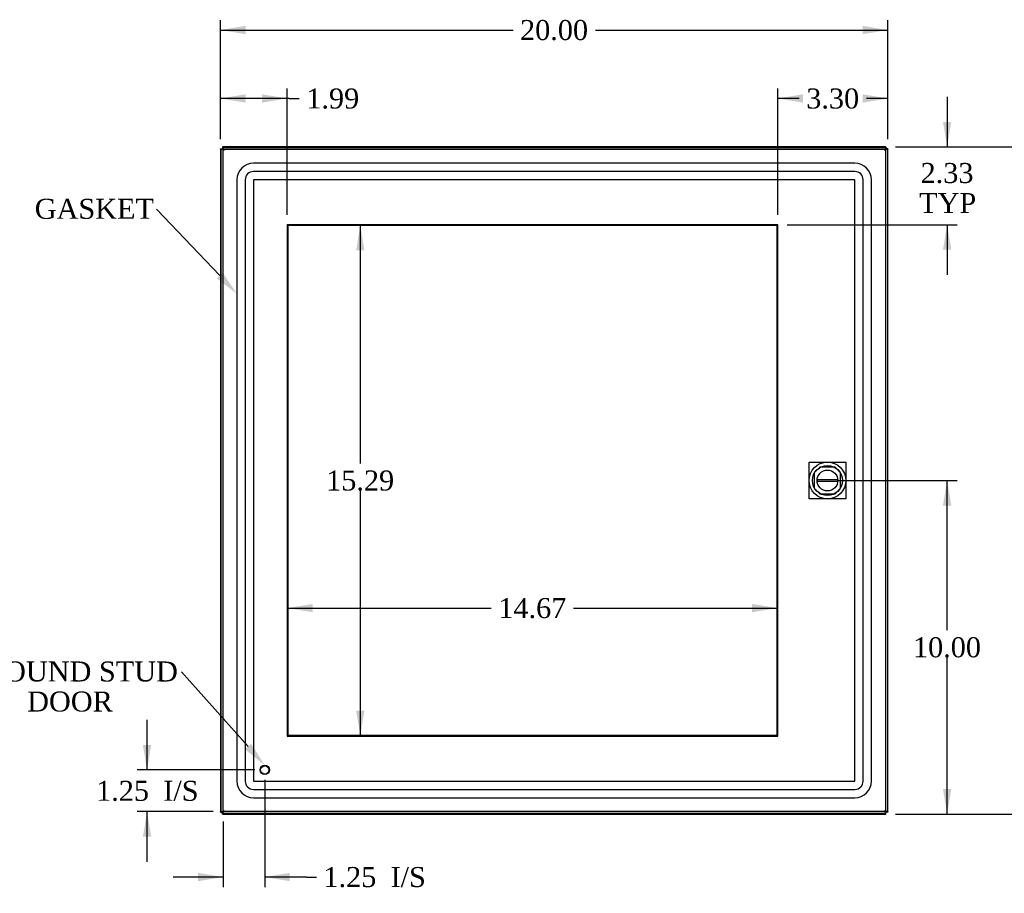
# Model space of a CAD drawing. Header units: inches. Extents: x 0 to 120, y -1 to 80.
# Tile 5 of 11: x 16 to 46, y 29 to 55. Entities that reach past the tile are written whole.
import ezdxf
from ezdxf import colors
from ezdxf.entities.mleader import LeaderData, LeaderLine
from ezdxf.enums import TextEntityAlignment as Align
from ezdxf.lldxf.tags import DXFTag
from ezdxf.math import Vec2, Vec3

# ---------------------------------------------------------------- set-up
doc = ezdxf.new("R2010")
doc.units = ezdxf.units.IN
doc.header["$MEASUREMENT"] = 0
for name, color, linetype in [('COM52750', 7, 'Continuous'), ('COM52946', 7, 'Continuous'), ('COM55449-3', 7, 'Continuous'), ('COM70219', 7, 'Continuous'), ('Default', 7, 'Continuous'), ('DV1_Default', 7, 'Continuous'), ('GSK11196', 7, 'Continuous'), ('LOK10000', 7, 'Continuous'), ('STD21878', 7, 'Continuous')]:
    doc.layers.add(name, color=color, linetype=linetype)
doc.styles.add('SEACAD_Times_New_Roman', font='times.ttf')
tags = doc.linetypes.add('HIDDEN2', pattern=[0.1875, 0.125, -0.0625]).pattern_tags.tags
tags[6:7] = [DXFTag(74, 4), DXFTag(75, 0), DXFTag(340, '0'), DXFTag(46, 0.0), DXFTag(50, 0.0), DXFTag(44, 0.0), DXFTag(45, 0.0)]
tags[4:5] = [DXFTag(74, 4), DXFTag(75, 0), DXFTag(340, '0'), DXFTag(46, 0.0), DXFTag(50, 0.0), DXFTag(44, 0.0), DXFTag(45, 0.0)]
doc.dimstyles.new('HAMMOND_(STH_-_120x80)', dxfattribs={"dimtxt": 0.6, "dimasz": 0.75, "dimexe": 0.3, "dimexo": 0.3, "dimgap": 0.15, "dimtad": 0, "dimtih": 1, "dimtoh": 1, "dimzin": 0, "dimdsep": 46, "dimtxsty": 'SEACAD_Times_New_Roman', "dimblk1": '_SE_FILLED', "dimblk2": '_SE_FILLED', "dimsah": 1, "dimcen": 0.3, "dimadec": 0, "dimazin": 0, "dimtfac": 0.8, "dimtofl": 0, "dimtmove": 0, "dimatfit": 3, "dimfxl": 1, "dimtolj": 1, "dimtzin": 0, "dimarcsym": 0})

# ---------------------------------------------------------------- blocks, each defined once
blk = doc.blocks.new('SE')
at = {"layer": 'COM52750', "color": 7, "linetype": 'Continuous'}
for p, q in [((22.106, 51.132), (22.163, 51.132)), ((22.106, 51.124), (22.106, 51.132)), ((22.106, 51.124), (22.163, 51.124)), ((22.106, 51.124), (22.106, 31.254)), ((22.163, 51.124), (22.163, 51.132)), ((22.164, 51.189), (22.164, 51.132)), ((22.164, 51.189), (22.171, 51.189)), ((22.164, 51.132), (22.171, 51.132)), ((22.171, 51.189), (22.171, 51.132)), ((42.042, 51.189), (22.171, 51.189)), ((42.042, 51.189), (42.049, 51.189)), ((42.042, 51.189), (42.042, 51.132)), ((42.042, 51.132), (42.049, 51.132)), ((42.049, 51.189), (42.049, 51.132)), ((42.106, 51.132), (42.049, 51.132)), ((42.049, 51.132), (42.049, 51.124)), ((42.106, 51.124), (42.049, 51.124)), ((42.106, 51.132), (42.106, 51.124)), ((42.106, 31.254), (42.106, 51.124)), ((22.106, 31.246), (22.106, 31.254)), ((22.106, 31.254), (22.163, 31.254)), ((22.106, 31.246), (22.163, 31.246)), ((22.163, 31.246), (22.163, 31.254)), ((22.164, 31.189), (22.164, 31.246)), ((22.171, 31.246), (22.164, 31.246)), ((22.171, 31.189), (22.164, 31.189)), ((22.171, 31.189), (22.171, 31.246)), ((22.171, 31.189), (42.042, 31.189)), ((42.049, 31.246), (42.042, 31.246)), ((42.042, 31.189), (42.042, 31.246)), ((42.049, 31.189), (42.042, 31.189)), ((42.106, 31.254), (42.049, 31.254)), ((42.049, 31.254), (42.049, 31.246)), ((42.049, 31.189), (42.049, 31.246)), ((42.106, 31.246), (42.049, 31.246)), ((42.106, 31.254), (42.106, 31.246))]:
    blk.add_line(p, q, dxfattribs=at)
for points, knots in [([(22.123, 51.114), (22.123, 51.114), (22.119, 51.115), (22.115, 51.117), (22.11, 51.12), (22.108, 51.121), (22.107, 51.123), (22.107, 51.124), (22.106, 51.124)], [0.6039789, 0.6039789, 0.6039789, 0.6039789, 0.6142042, 0.7415222, 0.8057287, 0.8702229, 0.9349862, 1, 1, 1, 1]), ([(22.163, 51.132), (22.163, 51.129), (22.164, 51.127), (22.167, 51.122), (22.169, 51.12), (22.172, 51.117), (22.173, 51.116), (22.174, 51.116)], [0, 0, 0, 0, 0.25, 0.25, 0.5, 0.5, 0.5522831, 0.5522831, 0.5522831, 0.5522831]), ([(22.192, 51.103), (22.19, 51.107), (22.188, 51.111), (22.183, 51.118), (22.18, 51.121), (22.176, 51.126), (22.173, 51.128), (22.168, 51.131), (22.166, 51.132), (22.164, 51.132)], [0, 0, 0, 0, 0.25, 0.25, 0.5, 0.5, 0.75, 0.75, 1, 1, 1, 1]), ([(22.171, 51.189), (22.171, 51.189), (22.172, 51.189), (22.173, 51.188), (22.174, 51.187), (22.175, 51.186), (22.176, 51.184), (22.177, 51.182), (22.179, 51.179), (22.18, 51.176), (22.181, 51.174), (22.181, 51.173), (22.181, 51.173)], [0, 0, 0, 0, 0.0433759, 0.0866434, 0.129797, 0.1728312, 0.2157404, 0.2585192, 0.3011621, 0.3436638, 0.3860192, 0.3917807, 0.3917807, 0.3917807, 0.3917807]), ([(42.049, 51.132), (42.049, 51.127), (42.046, 51.122), (42.038, 51.115), (42.034, 51.112), (42.03, 51.109)], [0, 0, 0, 0, 0.5, 0.5, 0.7937591, 0.7937591, 0.7937591, 0.7937591]), ([(42.032, 51.174), (42.033, 51.177), (42.035, 51.181), (42.037, 51.185), (42.039, 51.187), (42.04, 51.189), (42.041, 51.189), (42.042, 51.189)], [0.6298825, 0.6298825, 0.6298825, 0.6298825, 0.7415397, 0.8057429, 0.8702331, 0.9349917, 1, 1, 1, 1]), ([(42.049, 51.132), (42.047, 51.132), (42.044, 51.131), (42.04, 51.129), (42.038, 51.127), (42.036, 51.125)], [0, 0, 0, 0, 0.25, 0.25, 0.4493132, 0.4493132, 0.4493132, 0.4493132]), ([(42.106, 51.124), (42.106, 51.124), (42.106, 51.123), (42.106, 51.122), (42.105, 51.121), (42.103, 51.12), (42.101, 51.119), (42.099, 51.118), (42.097, 51.117), (42.094, 51.116), (42.093, 51.115), (42.092, 51.115)], [0, 0, 0, 0, 0.0433796, 0.0866505, 0.1298072, 0.1728441, 0.2157558, 0.2585367, 0.3011814, 0.3436846, 0.3687315, 0.3687315, 0.3687315, 0.3687315]), ([(22.106, 31.254), (22.106, 31.254), (22.107, 31.255), (22.107, 31.256), (22.108, 31.257), (22.11, 31.258), (22.111, 31.259), (22.114, 31.26), (22.116, 31.261), (22.119, 31.262), (22.121, 31.263), (22.123, 31.264), (22.123, 31.264)], [0, 0, 0, 0, 0.0433796, 0.0866505, 0.1298072, 0.1728441, 0.2157558, 0.2585367, 0.3011814, 0.3436846, 0.3860411, 0.3962849, 0.3962849, 0.3962849, 0.3962849]), ([(22.172, 31.261), (22.172, 31.261), (22.172, 31.261), (22.169, 31.258), (22.167, 31.256), (22.164, 31.251), (22.163, 31.248), (22.163, 31.246)], [0.4821554, 0.4821554, 0.4821554, 0.4821554, 0.5, 0.5, 0.75, 0.75, 1, 1, 1, 1]), ([(22.192, 31.275), (22.188, 31.267), (22.183, 31.26), (22.173, 31.249), (22.168, 31.246), (22.164, 31.246)], [0, 0, 0, 0, 0.5, 0.5, 1, 1, 1, 1]), ([(22.181, 31.205), (22.181, 31.205), (22.18, 31.202), (22.178, 31.197), (22.176, 31.193), (22.174, 31.191), (22.173, 31.189), (22.172, 31.189), (22.171, 31.189)], [0.6084753, 0.6084753, 0.6084753, 0.6084753, 0.6142262, 0.7415397, 0.8057429, 0.8702331, 0.9349917, 1, 1, 1, 1]), ([(42.049, 31.246), (42.044, 31.246), (42.04, 31.249), (42.034, 31.255), (42.033, 31.256), (42.032, 31.257)], [0, 0, 0, 0, 0.5, 0.5, 0.5828811, 0.5828811, 0.5828811, 0.5828811]), ([(42.042, 31.189), (42.041, 31.189), (42.041, 31.189), (42.04, 31.19), (42.039, 31.191), (42.038, 31.192), (42.037, 31.194), (42.035, 31.196), (42.034, 31.199), (42.033, 31.201), (42.033, 31.202), (42.033, 31.202)], [0, 0, 0, 0, 0.0433759, 0.0866434, 0.129797, 0.1728312, 0.2157404, 0.2585192, 0.3011621, 0.3436638, 0.3532884, 0.3532884, 0.3532884, 0.3532884]), ([(42.037, 31.264), (42.038, 31.263), (42.04, 31.262), (42.046, 31.256), (42.049, 31.251), (42.049, 31.246)], [0.3872147, 0.3872147, 0.3872147, 0.3872147, 0.5, 0.5, 1, 1, 1, 1]), ([(42.095, 31.262), (42.096, 31.261), (42.099, 31.26), (42.102, 31.258), (42.105, 31.257), (42.106, 31.255), (42.106, 31.254), (42.106, 31.254)], [0.6686616, 0.6686616, 0.6686616, 0.6686616, 0.7415222, 0.8057287, 0.8702229, 0.9349862, 1, 1, 1, 1])]:
    blk.add_open_spline(points, degree=3, knots=knots, dxfattribs=at)
at = {"layer": 'COM52946', "color": 7, "linetype": 'Continuous'}
for p, q in [((22.124, 31.261), (22.124, 51.116)), ((22.124, 51.116), (22.163, 51.116)), ((22.181, 51.116), (22.163, 51.116)), ((22.181, 51.173), (42.036, 51.173)), ((22.181, 51.173), (22.181, 51.134)), ((22.181, 51.116), (22.181, 51.134)), ((22.204, 51.094), (22.181, 51.116)), ((22.21, 51.087), (22.21, 51.088)), ((22.21, 51.087), (22.21, 51.087)), ((22.21, 51.087), (22.21, 51.087)), ((22.21, 51.087), (22.21, 51.087)), ((22.21, 51.087), (22.21, 51.087)), ((42.007, 51.087), (42.008, 51.087)), ((42.007, 51.087), (42.007, 51.087)), ((42.008, 51.087), (42.007, 51.087)), ((42.008, 51.087), (42.037, 51.116)), ((42.008, 51.087), (42.008, 51.087)), ((42.036, 51.173), (42.036, 51.134)), ((42.036, 51.116), (42.036, 51.134)), ((42.037, 51.116), (42.055, 51.116)), ((42.093, 51.116), (42.055, 51.116)), ((42.093, 51.116), (42.093, 31.261)), ((24.1, 48.856), (24.1, 33.521)), ((38.811, 48.856), (24.1, 48.856)), ((38.811, 33.521), (38.811, 48.856)), ((24.1, 33.521), (38.811, 33.521)), ((22.21, 31.29), (22.21, 31.29)), ((22.21, 31.29), (22.21, 31.29)), ((22.21, 31.29), (22.21, 31.29)), ((22.21, 31.29), (22.21, 31.29)), ((22.21, 31.29), (22.21, 31.29)), ((42.008, 31.29), (42.007, 31.29)), ((42.007, 31.29), (42.007, 31.29)), ((42.007, 31.29), (42.008, 31.29)), ((42.008, 31.29), (42.008, 31.29)), ((42.008, 31.29), (42.036, 31.261)), ((22.124, 31.261), (22.163, 31.261)), ((22.181, 31.261), (22.163, 31.261)), ((22.203, 31.283), (22.181, 31.261)), ((22.181, 31.261), (22.181, 31.243)), ((22.181, 31.204), (22.181, 31.243)), ((42.036, 31.204), (22.181, 31.204)), ((42.036, 31.261), (42.036, 31.243)), ((42.036, 31.204), (42.036, 31.243)), ((42.037, 31.261), (42.055, 31.261)), ((42.093, 31.261), (42.055, 31.261))]:
    blk.add_line(p, q, dxfattribs=at)
at = {"layer": 'COM52946', "color": 7, "linetype": 'HIDDEN2'}
for p, q in [((22.181, 31.261), (22.181, 51.116)), ((22.182, 51.116), (42.036, 51.116)), ((42.036, 51.116), (42.036, 31.261)), ((40.066, 41.584), (39.902, 41.419)), ((39.902, 41.419), (39.902, 40.957)), ((40.528, 41.584), (40.066, 41.584)), ((40.693, 41.419), (40.528, 41.584)), ((40.693, 40.957), (40.693, 41.419)), ((39.902, 40.957), (40.066, 40.793)), ((40.066, 40.793), (40.528, 40.793)), ((40.528, 40.793), (40.693, 40.957)), ((42.036, 31.261), (22.182, 31.261))]:
    blk.add_line(p, q, dxfattribs=at)
at = {"layer": 'COM52946', "color": 7, "linetype": 'Continuous'}
for centre, start, end in [((22.552, 51.7), 236.3022, 240.7887), ((21.598, 50.745), 29.2113, 33.6978), ((42.62, 50.745), 146.3022, 150.7887), ((41.665, 51.7), 299.2113, 303.6978), ((22.552, 30.677), 119.2113, 123.6978), ((21.598, 31.632), 326.3022, 330.7887), ((41.665, 30.677), 56.3022, 60.7887), ((42.62, 31.632), 209.2113, 213.6978)]:
    blk.add_arc(centre, 0.702, start, end, dxfattribs=at)
at = {"layer": 'COM55449-3', "color": 7, "linetype": 'Continuous'}
for p, q in [((24.12, 48.835), (24.12, 33.541)), ((38.789, 48.835), (24.12, 48.835)), ((38.789, 33.541), (38.789, 48.835)), ((24.12, 33.541), (38.789, 33.541))]:
    blk.add_line(p, q, dxfattribs=at)
at = {"layer": 'COM70219', "color": 7, "linetype": 'HIDDEN2'}
for p, q in [((41.117, 50.7), (23.095, 50.7)), ((41.117, 50.699), (23.095, 50.699)), ((22.595, 50.2), (22.595, 32.178)), ((22.596, 50.2), (22.596, 32.178)), ((22.845, 50.2), (22.845, 32.178)), ((23.094, 50.2), (23.094, 32.178)), ((41.117, 50.45), (23.095, 50.45)), ((41.117, 50.201), (23.095, 50.201)), ((23.095, 50.2), (23.095, 32.178)), ((41.117, 50.2), (23.095, 50.2)), ((41.117, 32.178), (41.117, 50.2)), ((41.118, 32.178), (41.118, 50.2)), ((41.367, 32.178), (41.367, 50.2)), ((41.616, 32.178), (41.616, 50.2)), ((41.617, 32.178), (41.617, 50.2)), ((23.095, 32.178), (41.117, 32.178)), ((23.095, 32.177), (41.117, 32.177)), ((23.095, 31.928), (41.117, 31.928)), ((23.095, 31.679), (41.117, 31.679)), ((23.095, 31.678), (41.117, 31.678))]:
    blk.add_line(p, q, dxfattribs=at)
for centre, radius, start, end in [((23.095, 50.2), 0.5, 90, 180), ((23.095, 50.2), 0.499, 90, 180), ((41.117, 50.2), 0.5, 0, 90), ((41.117, 50.2), 0.499, 0, 90), ((23.095, 50.2), 0.25, 90, 180), ((23.095, 50.2), 0.001, 90, 180), ((41.117, 50.2), 0.25, 0, 90), ((41.117, 50.2), 0.001, 0, 90), ((23.095, 32.178), 0.5, 180, 270), ((23.095, 32.178), 0.499, 180, 270), ((23.095, 32.178), 0.25, 180, 270), ((23.095, 32.178), 0.001, 180, 270), ((41.117, 32.178), 0.5, 270, 0), ((41.117, 32.178), 0.001, 270, 0), ((41.117, 32.178), 0.25, 270, 0), ((41.117, 32.178), 0.499, 270, 0)]:
    blk.add_arc(centre, radius, start, end, dxfattribs=at)
at = {"layer": 'DV1_Default', "color": 7, "linetype": 'HIDDEN2'}
for p, q in [((39.747, 41.738), (40.847, 41.738)), ((39.747, 40.638), (39.747, 41.738)), ((40.847, 41.738), (40.847, 40.638)), ((40.847, 40.638), (39.747, 40.638))]:
    blk.add_line(p, q, dxfattribs=at)
at = {"layer": 'GSK11196', "color": 7, "linetype": 'Continuous'}
for p, q in [((38.811, 48.835), (24.1, 48.835)), ((24.12, 48.835), (24.1, 48.835)), ((24.12, 33.541), (24.12, 48.835)), ((24.12, 48.835), (24.12, 48.835)), ((38.789, 33.541), (38.789, 48.835)), ((38.789, 48.835), (38.789, 48.835)), ((38.811, 48.835), (38.789, 48.835)), ((38.811, 33.541), (24.1, 33.541)), ((24.12, 33.541), (24.1, 33.541)), ((24.12, 33.541), (24.12, 33.541)), ((38.811, 33.541), (38.789, 33.541)), ((38.789, 33.541), (38.789, 33.541))]:
    blk.add_line(p, q, dxfattribs=at)
at = {"layer": 'LOK10000', "color": 7, "linetype": 'Continuous'}
for p, q in [((39.986, 41.218), (40.608, 41.218)), ((40.608, 41.158), (39.986, 41.158))]:
    blk.add_line(p, q, dxfattribs=at)
for radius in [0.55, 0.45, 0.312]:
    blk.add_circle((40.297, 41.188), radius, dxfattribs=at)
for start, end in [(174.4888, 185.5112), (354.4888, 5.5112)]:
    blk.add_arc((40.297, 41.188), 0.312, start, end, dxfattribs=at)
at = {"layer": 'STD21878', "color": 7, "linetype": 'HIDDEN2'}
for radius in [0.141, 0.125]:
    blk.add_circle((23.431, 32.511), radius, dxfattribs=at)
blk = doc.blocks.new('DMBLK1798')
at = {"layer": 'Default', "linetype": 'Continuous'}
for points in [[(47.812, 50.439), (47.687, 51.189), (47.562, 50.439)], [(47.812, 31.939), (47.562, 31.939), (47.687, 31.189)]]:
    blk.add_hatch(color=7, dxfattribs=at).paths.add_polyline_path(points)
at = {"layer": 'Default', "color": 7, "linetype": 'Continuous'}
for p, q in [((42.342, 51.189), (47.987, 51.189)), ((47.687, 51.189), (47.687, 41.699)), ((47.687, 40.889), (47.687, 31.189)), ((42.342, 31.189), (47.987, 31.189))]:
    blk.add_line(p, q, dxfattribs=at)
at = {"layer": 'Default', "color": 7, "linetype": 'Continuous', "style": 'SEACAD_Times_New_Roman'}
blk.add_text('20.00', height=0.6, dxfattribs=at).set_placement((46.663, 41.489), align=Align.TOP_LEFT)
blk = doc.blocks.new('_SE_FILLED')
at = {"color": 0}
blk.add_line((0, 0), (-1, 0), dxfattribs=at)
blk.add_solid([(0, 0), (-1, -0.1665), (-1, 0.1665), (0, 0)], dxfattribs=at)
blk = doc.blocks.new('DMBLK1799')
at = {"layer": 'Default', "linetype": 'Continuous'}
for points in [[(22.856, 54.817), (22.106, 54.692), (22.856, 54.567)], [(41.356, 54.817), (41.356, 54.567), (42.106, 54.692)]]:
    blk.add_hatch(color=7, dxfattribs=at).paths.add_polyline_path(points)
at = {"layer": 'Default', "color": 7, "linetype": 'Continuous'}
for p, q in [((22.106, 51.424), (22.106, 54.992)), ((42.106, 51.424), (42.106, 54.992)), ((22.106, 54.692), (30.873, 54.692)), ((33.34, 54.692), (42.106, 54.692))]:
    blk.add_line(p, q, dxfattribs=at)
at = {"layer": 'Default', "color": 7, "linetype": 'Continuous', "style": 'SEACAD_Times_New_Roman'}
blk.add_text('20.00', height=0.6, dxfattribs=at).set_placement((31.083, 54.992), align=Align.TOP_LEFT)
blk = doc.blocks.new('DMBLK1813')
at = {"layer": 'Default', "linetype": 'Continuous'}
for points in [[(39.561, 52.765), (38.811, 52.64), (39.561, 52.515)], [(41.356, 52.765), (41.356, 52.515), (42.106, 52.64)]]:
    blk.add_hatch(color=7, dxfattribs=at).paths.add_polyline_path(points)
at = {"layer": 'Default', "color": 7, "linetype": 'Continuous'}
for p, q in [((38.811, 49.156), (38.811, 52.94)), ((42.106, 51.424), (42.106, 52.94)), ((39.452, 52.64), (38.811, 52.64)), ((42.106, 52.64), (41.465, 52.64))]:
    blk.add_line(p, q, dxfattribs=at)
at = {"layer": 'Default', "color": 7, "linetype": 'Continuous', "style": 'SEACAD_Times_New_Roman'}
blk.add_text('3.30', height=0.6, dxfattribs=at).set_placement((39.662, 52.94), align=Align.TOP_LEFT)
blk = doc.blocks.new('DMBLK1814')
at = {"layer": 'Default', "linetype": 'Continuous'}
for points in [[(22.856, 52.765), (22.106, 52.64), (22.856, 52.515)], [(23.35, 52.765), (23.35, 52.515), (24.1, 52.64)]]:
    blk.add_hatch(color=7, dxfattribs=at).paths.add_polyline_path(points)
at = {"layer": 'Default', "color": 7, "linetype": 'Continuous'}
for p, q in [((22.106, 51.424), (22.106, 52.94)), ((24.1, 49.156), (24.1, 52.94)), ((24.166, 52.64), (22.106, 52.64)), ((24.166, 52.64), (24.466, 52.64))]:
    blk.add_line(p, q, dxfattribs=at)
at = {"layer": 'Default', "color": 7, "linetype": 'Continuous', "style": 'SEACAD_Times_New_Roman'}
blk.add_text('1.99', height=0.6, dxfattribs=at).set_placement((24.676, 52.94), align=Align.TOP_LEFT)
blk = doc.blocks.new('DMBLK1815')
at = {"layer": 'Default', "linetype": 'Continuous'}
for points in [[(44.01, 51.939), (43.76, 51.939), (43.885, 51.189)], [(44.01, 48.106), (43.885, 48.856), (43.76, 48.106)]]:
    blk.add_hatch(color=7, dxfattribs=at).paths.add_polyline_path(points)
at = {"layer": 'Default', "color": 7, "linetype": 'Continuous'}
for p, q in [((43.885, 52.689), (43.885, 51.189)), ((42.342, 51.189), (44.185, 51.189)), ((39.089, 48.856), (44.185, 48.856)), ((43.885, 48.856), (43.885, 47.356))]:
    blk.add_line(p, q, dxfattribs=at)
at = {"layer": 'Default', "color": 7, "linetype": 'Continuous', "style": 'SEACAD_Times_New_Roman'}
for s, p in [('2.33', (43.089, 50.707)), ('TYP', (43.046, 49.807))]:
    blk.add_text(s, height=0.6, dxfattribs=at).set_placement(p, align=Align.TOP_LEFT)
blk = doc.blocks.new('DMBLK1816')
at = {"layer": 'Default', "linetype": 'Continuous'}
for points in [[(44.01, 40.438), (43.885, 41.188), (43.76, 40.438)], [(44.01, 31.939), (43.76, 31.939), (43.885, 31.189)]]:
    blk.add_hatch(color=7, dxfattribs=at).paths.add_polyline_path(points)
at = {"layer": 'Default', "color": 7, "linetype": 'Continuous'}
for p, q in [((40.597, 41.188), (44.185, 41.188)), ((43.885, 36.699), (43.885, 41.188)), ((43.885, 31.189), (43.885, 35.889)), ((42.342, 31.189), (44.185, 31.189))]:
    blk.add_line(p, q, dxfattribs=at)
at = {"layer": 'Default', "color": 7, "linetype": 'Continuous', "style": 'SEACAD_Times_New_Roman'}
blk.add_text('10.00', height=0.6, dxfattribs=at).set_placement((42.861, 36.489), align=Align.TOP_LEFT)
blk = doc.blocks.new('DMBLK1817')
at = {"layer": 'Default', "linetype": 'Continuous'}
for points in [[(26.42, 48.085), (26.295, 48.835), (26.17, 48.085)], [(26.42, 34.291), (26.17, 34.291), (26.295, 33.541)]]:
    blk.add_hatch(color=7, dxfattribs=at).paths.add_polyline_path(points)
at = {"layer": 'Default', "color": 7, "linetype": 'Continuous'}
for p, q in [((26.295, 48.835), (26.295, 41.698)), ((26.295, 40.888), (26.295, 33.541))]:
    blk.add_line(p, q, dxfattribs=at)
at = {"layer": 'Default', "color": 7, "linetype": 'Continuous', "style": 'SEACAD_Times_New_Roman'}
blk.add_text('15.29', height=0.6, dxfattribs=at).set_placement((25.271, 41.488), align=Align.TOP_LEFT)
blk = doc.blocks.new('DMBLK1818')
at = {"layer": 'Default', "linetype": 'Continuous'}
for points in [[(24.87, 37.489), (24.12, 37.364), (24.87, 37.239)], [(38.039, 37.489), (38.039, 37.239), (38.789, 37.364)]]:
    blk.add_hatch(color=7, dxfattribs=at).paths.add_polyline_path(points)
at = {"layer": 'Default', "color": 7, "linetype": 'Continuous'}
for p, q in [((24.12, 37.364), (30.221, 37.364)), ((32.689, 37.364), (38.789, 37.364))]:
    blk.add_line(p, q, dxfattribs=at)
at = {"layer": 'Default', "color": 7, "linetype": 'Continuous', "style": 'SEACAD_Times_New_Roman'}
blk.add_text('14.67', height=0.6, dxfattribs=at).set_placement((30.431, 37.664), align=Align.TOP_LEFT)
blk = doc.blocks.new('DMBLK1824')
at = {"layer": 'Default', "linetype": 'Continuous'}
for points in [[(21.431, 29.176), (22.181, 29.301), (21.431, 29.426)], [(24.181, 29.176), (24.181, 29.426), (23.431, 29.301)]]:
    blk.add_hatch(color=7, dxfattribs=at).paths.add_polyline_path(points)
at = {"layer": 'Default', "color": 7, "linetype": 'Continuous'}
for p, q in [((23.431, 32.211), (23.431, 29.001)), ((22.181, 30.961), (22.181, 29.001)), ((22.181, 29.301), (20.681, 29.301)), ((24.679, 29.301), (23.431, 29.301)), ((24.679, 29.301), (24.979, 29.301))]:
    blk.add_line(p, q, dxfattribs=at)
at = {"layer": 'Default', "color": 7, "linetype": 'Continuous', "style": 'SEACAD_Times_New_Roman'}
for s, p in [('1.25', (25.189, 29.601)), ('I/S', (27.202, 29.601))]:
    blk.add_text(s, height=0.6, dxfattribs=at).set_placement(p, align=Align.TOP_LEFT)
blk = doc.blocks.new('DMBLK1825')
at = {"layer": 'Default', "linetype": 'Continuous'}
for points in [[(19.777, 33.261), (19.902, 32.511), (20.027, 33.261)], [(19.777, 30.511), (20.027, 30.511), (19.902, 31.261)]]:
    blk.add_hatch(color=7, dxfattribs=at).paths.add_polyline_path(points)
at = {"layer": 'Default', "color": 7, "linetype": 'Continuous'}
for p, q in [((19.902, 32.511), (19.902, 34.011)), ((23.131, 32.511), (19.602, 32.511)), ((21.882, 31.261), (19.602, 31.261)), ((19.902, 29.761), (19.902, 31.261))]:
    blk.add_line(p, q, dxfattribs=at)
at = {"layer": 'Default', "color": 7, "linetype": 'Continuous', "style": 'SEACAD_Times_New_Roman'}
for s, p in [('1.25', (18.376, 32.186)), ('I/S', (20.389, 32.186))]:
    blk.add_text(s, height=0.6, dxfattribs=at).set_placement(p, align=Align.TOP_LEFT)

msp = doc.modelspace()

# ---------------------------------------------------------------- block references
at = {"layer": 'Default'}
msp.add_blockref('SE', (0, 0), dxfattribs=at)

# ---------------------------------------------------------------- dimensions: what is measured, and where the dimension line sits
at = {"layer": 'Default', "color": 7, "linetype": 'Continuous'}
for base, p1, p2, angle, text, picture, middle, dimtype in [((22.106, 54.692), (22.106, 51.124), (42.106, 51.124), 0, '\\A1;<>', 'DMBLK1799', (32.106, 54.692), 161), ((43.885, 48.856), (42.042, 51.189), (38.789, 48.856), 90, '\\A1;<>\\PTYP', 'DMBLK1815', (43.885, 50.407), 160), ((47.687, 51.189), (42.042, 51.189), (42.042, 31.189), 270, '\\A1;<>', 'DMBLK1798', (47.687, 41.189), 161), ((26.295, 48.835), (24.12, 48.835), (24.12, 33.541), 270, '\\A1;<>', 'DMBLK1817', (26.295, 41.188), 161), ((43.885, 41.188), (42.042, 31.189), (40.297, 41.188), 90, '\\A1;<>', 'DMBLK1816', (43.885, 36.189), 160), ((24.12, 37.364), (24.12, 33.541), (38.789, 33.541), 0, '\\A1;<>', 'DMBLK1818', (31.455, 37.364), 161), ((19.902, 32.511), (22.182, 31.261), (23.431, 32.511), 90, '\\A1;<> I/S', 'DMBLK1825', (19.902, 31.886), 160)]:
    dim = msp.add_linear_dim(base=base, p1=p1, p2=p2, angle=angle, text=text, dimstyle='HAMMOND_(STH_-_120x80)', dxfattribs=at)
    dim.commit()
    dim.dimension.update_dxf_attribs({"geometry": picture, "text_midpoint": middle, "dimtype": dimtype})
for base, p1, p2, text, picture, middle in [((22.106, 52.64), (24.1, 48.856), (22.106, 51.124), '\\A1;<>', 'DMBLK1814', (24.466, 52.64)), ((22.181, 29.301), (23.431, 32.511), (22.181, 31.261), '\\A1;<> I/S', 'DMBLK1824', (24.979, 29.301))]:
    dim = msp.add_linear_dim(base=base, p1=p1, p2=p2, text=text, dimstyle='HAMMOND_(STH_-_120x80)', override={"dimtmove": 1}, dxfattribs=at)
    dim.commit()
    dim.dimension.update_dxf_attribs({"geometry": picture, "text_midpoint": middle, "dimtype": 160})
dim = msp.add_linear_dim(base=(38.8109, 52.6402), p1=(42.1064, 51.1241), p2=(38.8109, 48.856), text='\\A1;<>', dimstyle='HAMMOND_(STH_-_120x80)', dxfattribs=at)
dim.commit()
dim.dimension.update_dxf_attribs({"geometry": 'DMBLK1813', "text_midpoint": (40.4587, 52.6402), "dimtype": 160})

# ---------------------------------------------------------------- leaders
ml = msp.add_multileader_mtext('Standard', dxfattribs=at)
ml.set_content('{\\pxsm0.9;\\fTimes New Roman|b0||i0||c0|p34;\\W1.;GASKET\\P}', color=7)
ml.set_leader_properties()
ml.build(insert=Vec2(0, 0))
ml.multileader.update_dxf_attribs({"dogleg_length": 0, "arrow_head_size": 0.75})
ctx = ml.context
ctx.base_point, ctx.char_height, ctx.arrow_head_size, ctx.landing_gap_size = Vec3(16.446, 49.117), 0.6, 0.75, 0.21
notes = []
notes.append((ctx, [(0, (1, 1, 0), (20.19, 49.327), (-1, 0), 0, [(0, [(22.596, 46.785)], 0, [])])]))
ctx.mtext.insert = Vec3(16.536, 49.633)
ml = msp.add_multileader_mtext('Standard', dxfattribs=at)
ml.set_content('{\\pxsm0.9;\\fTimes New Roman|b0||i0||c0|p34;\\W1.;GROUND STUD\\PDOOR\\P}', color=7)
ml.set_leader_properties()
ml.build(insert=Vec2(0, 0))
ml.multileader.update_dxf_attribs({"dogleg_length": 0, "arrow_head_size": 0.75})
ctx = ml.context
ctx.base_point, ctx.char_height, ctx.arrow_head_size, ctx.landing_gap_size = Vec3(14.37, 35.247), 0.6, 0.75, 0.21
ctx.text_align_type = 1
notes.append((ctx, [(0, (1, 1, 0), (20.934, 35.457), (-1, 0), 0, [(0, [(23.431, 32.651)], 0, [])])]))
ctx.mtext.insert, ctx.mtext.alignment = Vec3(17.592, 35.763), 2
for ctx, leaders in notes:
    for number, flags, end, landing, length, lines in leaders:
        leader = LeaderData()
        leader.index, (leader.has_last_leader_line, leader.has_dogleg_vector, leader.attachment_direction) = number, flags
        leader.last_leader_point, leader.dogleg_vector, leader.dogleg_length = Vec3(end), Vec3(landing), length
        for number, points, colour, breaks in lines:
            line = LeaderLine()
            line.index, line.vertices, line.color, line.breaks = number, Vec3.list(points), colors.encode_raw_color(colour), breaks
            leader.lines.append(line)
        ctx.leaders.append(leader)

doc.saveas('drawing.dxf')
